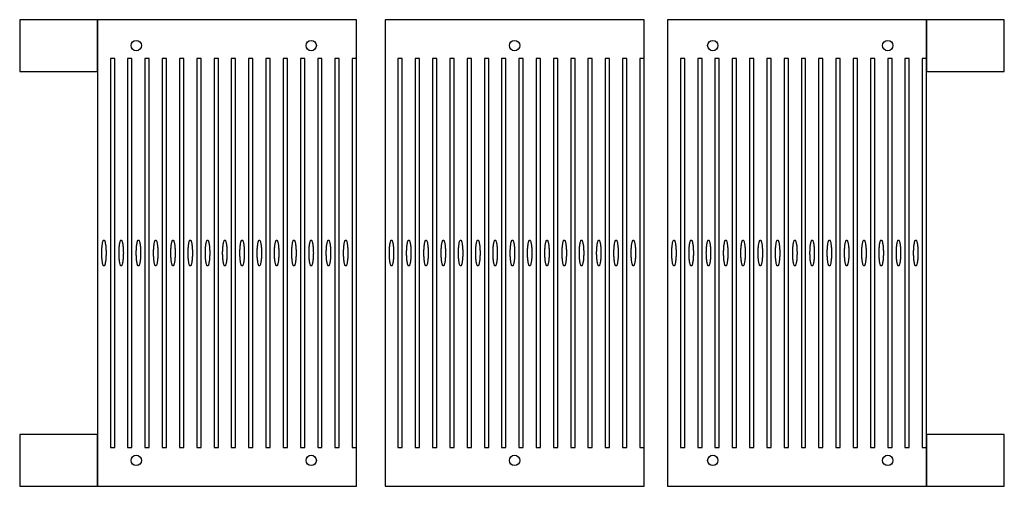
# Model space of a CAD drawing. Header units: millimetres. Extents: x -30 to 350, y 240 to 420.
import ezdxf

# ---------------------------------------------------------------- set-up
doc = ezdxf.new("R2010")
doc.units = ezdxf.units.MM
doc.header["$MEASUREMENT"] = 0
doc.layers.add('Default', color=178, linetype='Continuous', true_color=0x000000)

msp = doc.modelspace()

# ---------------------------------------------------------------- linework, layer by layer
at = {"layer": 'Default'}
for points in [[(-30, 400), (0, 400), (0, 420), (-30, 420)], [(0, 240), (100, 240), (100, 420), (0, 420)], [(111, 240), (211, 240), (211, 420), (111, 420)], [(220, 240), (320, 240), (320, 420), (220, 420)], [(320, 400), (350, 400), (350, 420), (320, 420)], [(5, 255), (6.67, 255), (6.67, 405), (5, 405)], [(11.67, 255), (13.33, 255), (13.33, 405), (11.67, 405)], [(18.33, 255), (20, 255), (20, 405), (18.33, 405)], [(25, 255), (26.67, 255), (26.67, 405), (25, 405)], [(31.67, 255), (33.33, 255), (33.33, 405), (31.67, 405)], [(38.33, 255), (40, 255), (40, 405), (38.33, 405)], [(45, 255), (46.67, 255), (46.67, 405), (45, 405)], [(51.67, 255), (53.33, 255), (53.33, 405), (51.67, 405)], [(58.33, 255), (60, 255), (60, 405), (58.33, 405)], [(65, 255), (66.67, 255), (66.67, 405), (65, 405)], [(71.67, 255), (73.33, 255), (73.33, 405), (71.67, 405)], [(78.33, 255), (80, 255), (80, 405), (78.33, 405)], [(85, 255), (86.67, 255), (86.67, 405), (85, 405)], [(91.67, 255), (93.33, 255), (93.33, 405), (91.67, 405)], [(98.33, 255), (100, 255), (100, 405), (98.33, 405)], [(116, 255), (117.67, 255), (117.67, 405), (116, 405)], [(122.67, 255), (124.33, 255), (124.33, 405), (122.67, 405)], [(129.33, 255), (131, 255), (131, 405), (129.33, 405)], [(136, 255), (137.67, 255), (137.67, 405), (136, 405)], [(142.67, 255), (144.33, 255), (144.33, 405), (142.67, 405)], [(149.33, 255), (151, 255), (151, 405), (149.33, 405)], [(156, 255), (157.67, 255), (157.67, 405), (156, 405)], [(162.67, 255), (164.33, 255), (164.33, 405), (162.67, 405)], [(169.33, 255), (171, 255), (171, 405), (169.33, 405)], [(176, 255), (177.67, 255), (177.67, 405), (176, 405)], [(182.67, 255), (184.33, 255), (184.33, 405), (182.67, 405)], [(189.33, 255), (191, 255), (191, 405), (189.33, 405)], [(196, 255), (197.67, 255), (197.67, 405), (196, 405)], [(202.67, 255), (204.33, 255), (204.33, 405), (202.67, 405)], [(209.33, 255), (211, 255), (211, 405), (209.33, 405)], [(225, 255), (226.67, 255), (226.67, 405), (225, 405)], [(231.67, 255), (233.33, 255), (233.33, 405), (231.67, 405)], [(238.33, 255), (240, 255), (240, 405), (238.33, 405)], [(245, 255), (246.67, 255), (246.67, 405), (245, 405)], [(251.67, 255), (253.33, 255), (253.33, 405), (251.67, 405)], [(258.33, 255), (260, 255), (260, 405), (258.33, 405)], [(265, 255), (266.67, 255), (266.67, 405), (265, 405)], [(271.67, 255), (273.33, 255), (273.33, 405), (271.67, 405)], [(278.33, 255), (280, 255), (280, 405), (278.33, 405)], [(285, 255), (286.67, 255), (286.67, 405), (285, 405)], [(291.67, 255), (293.33, 255), (293.33, 405), (291.67, 405)], [(298.33, 255), (300, 255), (300, 405), (298.33, 405)], [(305, 255), (306.67, 255), (306.67, 405), (305, 405)], [(311.67, 255), (313.33, 255), (313.33, 405), (311.67, 405)], [(318.33, 255), (320, 255), (320, 405), (318.33, 405)], [(-30, 240), (0, 240), (0, 260), (-30, 260)], [(320, 240), (350, 240), (350, 260), (320, 260)]]:
    msp.add_lwpolyline(points, close=True, dxfattribs=at)
for centre in [(15, 410), (82.5, 410), (161, 410), (237.5, 410), (305, 410), (15, 250), (82.5, 250), (161, 250), (237.5, 250), (305, 250)]:
    msp.add_circle(centre, 2, dxfattribs=at)
for points in [[(3.33, 330), (3.33, 335), (2.5, 335), (1.67, 335), (1.67, 330), (1.67, 325), (2.5, 325), (3.33, 325), (3.33, 330)], [(10, 330), (10, 335), (9.17, 335), (8.33, 335), (8.33, 330), (8.33, 325), (9.17, 325), (10, 325), (10, 330)], [(16.67, 330), (16.67, 335), (15.83, 335), (15, 335), (15, 330), (15, 325), (15.83, 325), (16.67, 325), (16.67, 330)], [(23.33, 330), (23.33, 335), (22.5, 335), (21.67, 335), (21.67, 330), (21.67, 325), (22.5, 325), (23.33, 325), (23.33, 330)], [(30, 330), (30, 335), (29.17, 335), (28.33, 335), (28.33, 330), (28.33, 325), (29.17, 325), (30, 325), (30, 330)], [(36.67, 330), (36.67, 335), (35.83, 335), (35, 335), (35, 330), (35, 325), (35.83, 325), (36.67, 325), (36.67, 330)], [(43.33, 330), (43.33, 335), (42.5, 335), (41.67, 335), (41.67, 330), (41.67, 325), (42.5, 325), (43.33, 325), (43.33, 330)], [(50, 330), (50, 335), (49.17, 335), (48.33, 335), (48.33, 330), (48.33, 325), (49.17, 325), (50, 325), (50, 330)], [(56.67, 330), (56.67, 335), (55.83, 335), (55, 335), (55, 330), (55, 325), (55.83, 325), (56.67, 325), (56.67, 330)], [(63.33, 330), (63.33, 335), (62.5, 335), (61.67, 335), (61.67, 330), (61.67, 325), (62.5, 325), (63.33, 325), (63.33, 330)], [(70, 330), (70, 335), (69.17, 335), (68.33, 335), (68.33, 330), (68.33, 325), (69.17, 325), (70, 325), (70, 330)], [(76.67, 330), (76.67, 335), (75.83, 335), (75, 335), (75, 330), (75, 325), (75.83, 325), (76.67, 325), (76.67, 330)], [(83.33, 330), (83.33, 335), (82.5, 335), (81.67, 335), (81.67, 330), (81.67, 325), (82.5, 325), (83.33, 325), (83.33, 330)], [(90, 330), (90, 335), (89.17, 335), (88.33, 335), (88.33, 330), (88.33, 325), (89.17, 325), (90, 325), (90, 330)], [(96.67, 330), (96.67, 335), (95.83, 335), (95, 335), (95, 330), (95, 325), (95.83, 325), (96.67, 325), (96.67, 330)], [(114.33, 330), (114.33, 335), (113.5, 335), (112.67, 335), (112.67, 330), (112.67, 325), (113.5, 325), (114.33, 325), (114.33, 330)], [(121, 330), (121, 335), (120.17, 335), (119.33, 335), (119.33, 330), (119.33, 325), (120.17, 325), (121, 325), (121, 330)], [(127.67, 330), (127.67, 335), (126.83, 335), (126, 335), (126, 330), (126, 325), (126.83, 325), (127.67, 325), (127.67, 330)], [(134.33, 330), (134.33, 335), (133.5, 335), (132.67, 335), (132.67, 330), (132.67, 325), (133.5, 325), (134.33, 325), (134.33, 330)], [(141, 330), (141, 335), (140.17, 335), (139.33, 335), (139.33, 330), (139.33, 325), (140.17, 325), (141, 325), (141, 330)], [(147.67, 330), (147.67, 335), (146.83, 335), (146, 335), (146, 330), (146, 325), (146.83, 325), (147.67, 325), (147.67, 330)], [(154.33, 330), (154.33, 335), (153.5, 335), (152.67, 335), (152.67, 330), (152.67, 325), (153.5, 325), (154.33, 325), (154.33, 330)], [(161, 330), (161, 335), (160.17, 335), (159.33, 335), (159.33, 330), (159.33, 325), (160.17, 325), (161, 325), (161, 330)], [(167.67, 330), (167.67, 335), (166.83, 335), (166, 335), (166, 330), (166, 325), (166.83, 325), (167.67, 325), (167.67, 330)], [(174.33, 330), (174.33, 335), (173.5, 335), (172.67, 335), (172.67, 330), (172.67, 325), (173.5, 325), (174.33, 325), (174.33, 330)], [(181, 330), (181, 335), (180.17, 335), (179.33, 335), (179.33, 330), (179.33, 325), (180.17, 325), (181, 325), (181, 330)], [(187.67, 330), (187.67, 335), (186.83, 335), (186, 335), (186, 330), (186, 325), (186.83, 325), (187.67, 325), (187.67, 330)], [(194.33, 330), (194.33, 335), (193.5, 335), (192.67, 335), (192.67, 330), (192.67, 325), (193.5, 325), (194.33, 325), (194.33, 330)], [(201, 330), (201, 335), (200.17, 335), (199.33, 335), (199.33, 330), (199.33, 325), (200.17, 325), (201, 325), (201, 330)], [(207.67, 330), (207.67, 335), (206.83, 335), (206, 335), (206, 330), (206, 325), (206.83, 325), (207.67, 325), (207.67, 330)], [(223.33, 330), (223.33, 335), (222.5, 335), (221.67, 335), (221.67, 330), (221.67, 325), (222.5, 325), (223.33, 325), (223.33, 330)], [(230, 330), (230, 335), (229.17, 335), (228.33, 335), (228.33, 330), (228.33, 325), (229.17, 325), (230, 325), (230, 330)], [(236.67, 330), (236.67, 335), (235.83, 335), (235, 335), (235, 330), (235, 325), (235.83, 325), (236.67, 325), (236.67, 330)], [(243.33, 330), (243.33, 335), (242.5, 335), (241.67, 335), (241.67, 330), (241.67, 325), (242.5, 325), (243.33, 325), (243.33, 330)], [(250, 330), (250, 335), (249.17, 335), (248.33, 335), (248.33, 330), (248.33, 325), (249.17, 325), (250, 325), (250, 330)], [(256.67, 330), (256.67, 335), (255.83, 335), (255, 335), (255, 330), (255, 325), (255.83, 325), (256.67, 325), (256.67, 330)], [(263.33, 330), (263.33, 335), (262.5, 335), (261.67, 335), (261.67, 330), (261.67, 325), (262.5, 325), (263.33, 325), (263.33, 330)], [(270, 330), (270, 335), (269.17, 335), (268.33, 335), (268.33, 330), (268.33, 325), (269.17, 325), (270, 325), (270, 330)], [(276.67, 330), (276.67, 335), (275.83, 335), (275, 335), (275, 330), (275, 325), (275.83, 325), (276.67, 325), (276.67, 330)], [(283.33, 330), (283.33, 335), (282.5, 335), (281.67, 335), (281.67, 330), (281.67, 325), (282.5, 325), (283.33, 325), (283.33, 330)], [(290, 330), (290, 335), (289.17, 335), (288.33, 335), (288.33, 330), (288.33, 325), (289.17, 325), (290, 325), (290, 330)], [(296.67, 330), (296.67, 335), (295.83, 335), (295, 335), (295, 330), (295, 325), (295.83, 325), (296.67, 325), (296.67, 330)], [(303.33, 330), (303.33, 335), (302.5, 335), (301.67, 335), (301.67, 330), (301.67, 325), (302.5, 325), (303.33, 325), (303.33, 330)], [(310, 330), (310, 335), (309.17, 335), (308.33, 335), (308.33, 330), (308.33, 325), (309.17, 325), (310, 325), (310, 330)], [(316.67, 330), (316.67, 335), (315.83, 335), (315, 335), (315, 330), (315, 325), (315.83, 325), (316.67, 325), (316.67, 330)]]:
    msp.add_rational_spline(points, [1, 0.707106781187, 1, 0.707106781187, 1, 0.707106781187, 1, 0.707106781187, 1], degree=2, knots=[0, 0, 0, 1.570796, 1.570796, 3.141593, 3.141593, 4.712389, 4.712389, 6.283185, 6.283185, 6.283185], dxfattribs=at)

doc.saveas('drawing.dxf')
